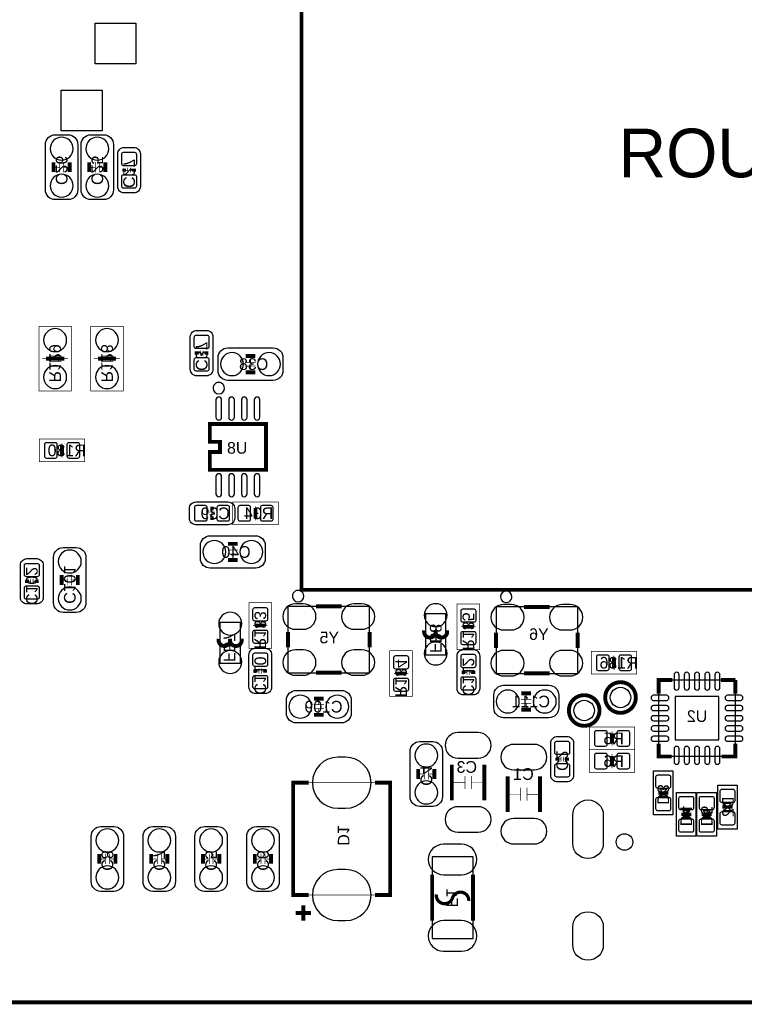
# Model space of a CAD drawing. Extents: x -4 to 120, y 0 to 74.
# Tile 3 of 10: x 34 to 63, y 0 to 38. Entities that reach past the tile are written whole.
import ezdxf

# ---------------------------------------------------------------- set-up
doc = ezdxf.new("R2010")
doc.units = 0
for name, color, linetype in [('BG_OUTLINE', 23, 'CONTINUOUS'), ('PG_ASSEMBLY_BOTTOM', 231, 'CONTINUOUS'), ('PG_SILKSCREEN_BOTTOM', 23, 'CONTINUOUS'), ('PIN_BOTTOM', 132, 'CONTINUOUS'), ('RD_ASSEMBLY_BOTTOM', 254, 'CONTINUOUS')]:
    doc.layers.add(name, color=color, linetype=linetype)

msp = doc.modelspace()

# ---------------------------------------------------------------- linework, layer by layer
at = {"layer": 'BG_OUTLINE', "const_width": 0.1524}
msp.add_lwpolyline([(0, 1.4732), (0, 68.72986, -0.414214), (1.27, 69.99986), (118.72976, 69.99986, -0.414214), (119.99976, 68.72986), (119.99976, 1.27, -0.414214), (118.72976, 0), (1.27, 0, -0.414214), (0, 1.27), (0, 1.4732)], format="xyb", dxfattribs=at)
msp.add_lwpolyline([(45.339, 51.2064), (78.359, 51.2064), (78.359, 16.1544), (45.339, 16.1544), (45.339, 51.2064)], dxfattribs=at)
at = {"layer": 'BG_OUTLINE'}
msp.add_lwpolyline([(78.359, 16.1544), (45.339, 16.1544), (45.339, 51.2064), (78.359, 51.2064), (78.359, 16.1544)], dxfattribs=at)
at = {"layer": 'PG_ASSEMBLY_BOTTOM'}
for points in [[(35.687, 33.97504), (36.195, 33.97504, -0.414214), (36.576, 33.59404), (36.576, 31.81604, -0.414214), (36.195, 31.43504), (35.687, 31.43504, -0.414214), (35.306, 31.81604), (35.306, 33.59404, -0.414214), (35.687, 33.97504)], [(37.084, 33.97504), (37.592, 33.97504, -0.414214), (37.973, 33.59404), (37.973, 31.81604, -0.414214), (37.592, 31.43504), (37.084, 31.43504, -0.414214), (36.703, 31.81604), (36.703, 33.59404, -0.414214), (37.084, 33.97504)], [(38.3921, 33.4772), (38.7731, 33.4772, -0.414214), (39.0271, 33.2232), (39.0271, 31.9532, -0.414214), (38.7731, 31.6992), (38.3921, 31.6992, -0.414214), (38.1381, 31.9532), (38.1381, 33.2232, -0.414214), (38.3921, 33.4772)], [(41.61536, 24.5364), (41.23436, 24.5364, -0.414214), (40.98036, 24.7904), (40.98036, 26.0604, -0.414214), (41.23436, 26.3144), (41.61536, 26.3144, -0.414214), (41.86936, 26.0604), (41.86936, 24.7904, -0.414214), (41.61536, 24.5364)], [(42.07256, 24.7396), (42.07256, 25.2476, -0.414214), (42.45356, 25.6286), (44.23156, 25.6286, -0.414214), (44.61256, 25.2476), (44.61256, 24.7396, -0.414214), (44.23156, 24.3586), (42.45356, 24.3586, -0.414214), (42.07256, 24.7396)], [(42.7228, 19.3421), (42.7228, 18.9611, -0.414214), (42.4688, 18.7071), (41.1988, 18.7071, -0.414214), (40.9448, 18.9611), (40.9448, 19.3421, -0.414214), (41.1988, 19.5961), (42.4688, 19.5961, -0.414214), (42.7228, 19.3421)], [(41.380156, 17.38376), (41.380156, 17.89176, -0.414214), (41.761156, 18.27276), (43.539156, 18.27276, -0.414214), (43.920156, 17.89176), (43.920156, 17.38376, -0.414214), (43.539156, 17.00276), (41.761156, 17.00276, -0.414214), (41.380156, 17.38376)], [(36.006024, 17.810734), (36.514024, 17.810734, -0.414214), (36.895024, 17.429734), (36.895024, 15.651734, -0.414214), (36.514024, 15.270734), (36.006024, 15.270734, -0.414214), (35.625024, 15.651734), (35.625024, 17.429734, -0.414214), (36.006024, 17.810734)], [(34.583624, 17.378934), (34.964624, 17.378934, -0.414214), (35.218624, 17.124934), (35.218624, 15.854934, -0.414214), (34.964624, 15.600934), (34.583624, 15.600934, -0.414214), (34.329624, 15.854934), (34.329624, 17.124934, -0.414214), (34.583624, 17.378934)], [(43.53306, 13.8684), (43.91406, 13.8684, -0.414214), (44.16806, 13.6144), (44.16806, 12.3444, -0.414214), (43.91406, 12.0904), (43.53306, 12.0904, -0.414214), (43.27906, 12.3444), (43.27906, 13.6144, -0.414214), (43.53306, 13.8684)], [(51.68646, 13.8176), (52.06746, 13.8176, -0.414214), (52.32146, 13.5636), (52.32146, 12.2936, -0.414214), (52.06746, 12.0396), (51.68646, 12.0396, -0.414214), (51.43246, 12.2936), (51.43246, 13.5636, -0.414214), (51.68646, 13.8176)], [(52.874672, 11.528298), (52.874672, 12.036298, -0.414214), (53.255672, 12.417298), (55.033672, 12.417298, -0.414214), (55.414672, 12.036298), (55.414672, 11.528298, -0.414214), (55.033672, 11.147298), (53.255672, 11.147298, -0.414214), (52.874672, 11.528298)], [(44.746672, 11.325098), (44.746672, 11.833098, -0.414214), (45.127672, 12.214098), (46.905672, 12.214098, -0.414214), (47.286672, 11.833098), (47.286672, 11.325098, -0.414214), (46.905672, 10.944098), (45.127672, 10.944098, -0.414214), (44.746672, 11.325098)], [(55.7403, 8.636), (55.3593, 8.636, -0.414214), (55.1053, 8.89), (55.1053, 10.16, -0.414214), (55.3593, 10.414), (55.7403, 10.414, -0.414214), (55.9943, 10.16), (55.9943, 8.89, -0.414214), (55.7403, 8.636)], [(50.480468, 7.673086), (49.972468, 7.673086, -0.414214), (49.591468, 8.054086), (49.591468, 9.832086, -0.414214), (49.972468, 10.213086), (50.480468, 10.213086, -0.414214), (50.861468, 9.832086), (50.861468, 8.054086, -0.414214), (50.480468, 7.673086)], [(37.479732, 6.885686), (37.987732, 6.885686, -0.414214), (38.368732, 6.504686), (38.368732, 4.726686, -0.414214), (37.987732, 4.345686), (37.479732, 4.345686, -0.414214), (37.098732, 4.726686), (37.098732, 6.504686, -0.414214), (37.479732, 6.885686)], [(39.511732, 6.885686), (40.019732, 6.885686, -0.414214), (40.400732, 6.504686), (40.400732, 4.726686, -0.414214), (40.019732, 4.345686), (39.511732, 4.345686, -0.414214), (39.130732, 4.726686), (39.130732, 6.504686, -0.414214), (39.511732, 6.885686)], [(41.543732, 6.885686), (42.051732, 6.885686, -0.414214), (42.432732, 6.504686), (42.432732, 4.726686, -0.414214), (42.051732, 4.345686), (41.543732, 4.345686, -0.414214), (41.162732, 4.726686), (41.162732, 6.504686, -0.414214), (41.543732, 6.885686)], [(43.575732, 6.885686), (44.083732, 6.885686, -0.414214), (44.464732, 6.504686), (44.464732, 4.726686, -0.414214), (44.083732, 4.345686), (43.575732, 4.345686, -0.414214), (43.194732, 4.726686), (43.194732, 6.504686, -0.414214), (43.575732, 6.885686)]]:
    msp.add_lwpolyline(points, format="xyb", dxfattribs=at)
for points, const_width in [([(35.8648, 32.90824), (35.8648, 32.50184)], 0.0254), ([(36.0172, 32.90824), (36.0172, 32.50184)], 0.0254), ([(37.2618, 32.90824), (37.2618, 32.50184)], 0.0254), ([(37.4142, 32.90824), (37.4142, 32.50184)], 0.0254), ([(35.8648, 32.70504), (35.5854, 32.70504)], 0.0254), ([(36.0172, 32.70504), (36.2966, 32.70504)], 0.0254), ([(37.2618, 32.70504), (36.9824, 32.70504)], 0.0254), ([(37.4142, 32.70504), (37.6936, 32.70504)], 0.0254), ([(38.4048, 32.5882), (38.5318, 32.5882)], 0.0254), ([(38.5318, 32.6898), (38.5318, 32.4866)], 0.0254), ([(38.6334, 32.6898), (38.6334, 32.4866)], 0.0254), ([(38.6334, 32.5882), (38.7604, 32.5882)], 0.0254), ([(36.322, 23.9395), (35.052, 23.9395), (35.052, 26.4795), (36.322, 26.4795), (36.322, 23.9395)], 0.0254), ([(38.354, 23.9395), (37.084, 23.9395), (37.084, 26.4795), (38.354, 26.4795), (38.354, 23.9395)], 0.0254), ([(41.37406, 25.3238), (41.37406, 25.527)], 0.0254), ([(41.47566, 25.3238), (41.47566, 25.527)], 0.0254), ([(35.4584, 25.2095), (35.179, 25.2095)], 0.0254), ([(35.4584, 25.3111), (35.4584, 25.1079), (35.9156, 25.1079), (35.9156, 25.3111), (35.4584, 25.3111)], 0.0254), ([(36.195, 25.2095), (35.9156, 25.2095)], 0.0254), ([(37.4904, 25.2095), (37.211, 25.2095)], 0.0254), ([(37.4904, 25.3111), (37.4904, 25.1079), (37.9476, 25.1079), (37.9476, 25.3111), (37.4904, 25.3111)], 0.0254), ([(38.227, 25.2095), (37.9476, 25.2095)], 0.0254), ([(41.37406, 25.4254), (41.24706, 25.4254)], 0.0254), ([(41.60266, 25.4254), (41.47566, 25.4254)], 0.0254), ([(43.13936, 25.0698), (43.54576, 25.0698)], 0.0254), ([(43.34256, 25.0698), (43.34256, 25.3492)], 0.0254), ([(43.13936, 24.9174), (43.54576, 24.9174)], 0.0254), ([(43.34256, 24.9174), (43.34256, 24.638)], 0.0254), ([(35.069272, 21.1709), (35.069272, 22.0599), (36.847272, 22.0599), (36.847272, 21.1709), (35.069272, 21.1709)], 0.0254), ([(35.907472, 21.463), (35.907472, 21.7678), (36.009072, 21.7678), (36.009072, 21.463), (35.907472, 21.463)], 0.0254), ([(35.958272, 21.8948), (35.958272, 21.7678)], 0.0254), ([(35.958272, 21.336), (35.958272, 21.463)], 0.0254), ([(41.8338, 19.3294), (41.8338, 19.2024)], 0.0254), ([(44.4246, 19.5961), (44.4246, 18.7071), (42.6466, 18.7071), (42.6466, 19.5961), (44.4246, 19.5961)], 0.0254), ([(43.5864, 19.304), (43.5864, 18.9992), (43.4848, 18.9992), (43.4848, 19.304), (43.5864, 19.304)], 0.0254), ([(43.5356, 19.431), (43.5356, 19.304)], 0.0254), ([(41.9354, 19.2024), (41.7322, 19.2024)], 0.0254), ([(41.9354, 19.1008), (41.7322, 19.1008)], 0.0254), ([(41.8338, 19.1008), (41.8338, 18.9738)], 0.0254), ([(43.5356, 18.8722), (43.5356, 18.9992)], 0.0254), ([(42.650156, 17.71396), (42.650156, 17.99336)], 0.0254), ([(42.446956, 17.71396), (42.853356, 17.71396)], 0.0254), ([(42.446956, 17.56156), (42.853356, 17.56156)], 0.0254), ([(42.650156, 17.56156), (42.650156, 17.28216)], 0.0254), ([(34.723324, 16.591534), (34.723324, 16.388334)], 0.0254), ([(34.824924, 16.591534), (34.824924, 16.388334)], 0.0254), ([(36.183824, 16.743934), (36.183824, 16.337534)], 0.0254), ([(36.336224, 16.743934), (36.336224, 16.337534)], 0.0254), ([(34.596324, 16.489934), (34.723324, 16.489934)], 0.0254), ([(34.824924, 16.489934), (34.951924, 16.489934)], 0.0254), ([(36.183824, 16.540734), (35.904424, 16.540734)], 0.0254), ([(36.336224, 16.540734), (36.615624, 16.540734)], 0.0254), ([(44.16806, 13.8684), (43.27906, 13.8684), (43.27906, 15.6464), (44.16806, 15.6464), (44.16806, 13.8684)], 0.0254), ([(52.32146, 13.8176), (51.43246, 13.8176), (51.43246, 15.5956), (52.32146, 15.5956), (52.32146, 13.8176)], 0.0254), ([(43.44416, 14.7574), (43.57116, 14.7574)], 0.0254), ([(43.87596, 14.7066), (43.57116, 14.7066), (43.57116, 14.8082), (43.87596, 14.8082), (43.87596, 14.7066)], 0.0254), ([(44.00296, 14.7574), (43.87596, 14.7574)], 0.0254), ([(51.59756, 14.7066), (51.72456, 14.7066)], 0.0254), ([(52.02936, 14.6558), (51.72456, 14.6558), (51.72456, 14.7574), (52.02936, 14.7574), (52.02936, 14.6558)], 0.0254), ([(52.15636, 14.7066), (52.02936, 14.7066)], 0.0254), ([(48.79594, 13.7668), (49.68494, 13.7668), (49.68494, 11.9888), (48.79594, 11.9888), (48.79594, 13.7668)], 0.0254), ([(56.6928, 12.85494), (56.6928, 13.74394), (58.4708, 13.74394), (58.4708, 12.85494), (56.6928, 12.85494)], 0.0254), ([(57.5818, 13.57884), (57.5818, 13.45184)], 0.0254), ([(57.531, 13.14704), (57.531, 13.45184), (57.6326, 13.45184), (57.6326, 13.14704), (57.531, 13.14704)], 0.0254), ([(57.5818, 13.02004), (57.5818, 13.14704)], 0.0254), ([(43.54576, 12.9794), (43.67276, 12.9794)], 0.0254), ([(43.67276, 13.081), (43.67276, 12.8778)], 0.0254), ([(43.77436, 13.081), (43.77436, 12.8778)], 0.0254), ([(43.77436, 12.9794), (43.90136, 12.9794)], 0.0254), ([(48.96104, 12.8778), (49.08804, 12.8778)], 0.0254), ([(49.08804, 12.9286), (49.39284, 12.9286), (49.39284, 12.827), (49.08804, 12.827), (49.08804, 12.9286)], 0.0254), ([(49.51984, 12.8778), (49.39284, 12.8778)], 0.0254), ([(51.69916, 12.9286), (51.82616, 12.9286)], 0.0254), ([(51.82616, 13.0302), (51.82616, 12.827)], 0.0254), ([(51.92776, 13.0302), (51.92776, 12.827)], 0.0254), ([(51.92776, 12.9286), (52.05476, 12.9286)], 0.0254), ([(54.144672, 11.858498), (54.144672, 12.137898)], 0.0254), ([(45.813472, 11.655298), (46.219872, 11.655298)], 0.0254), ([(46.016672, 11.655298), (46.016672, 11.934698)], 0.0254), ([(53.941472, 11.858498), (54.347872, 11.858498)], 0.0254), ([(53.941472, 11.706098), (54.347872, 11.706098)], 0.0254), ([(54.144672, 11.706098), (54.144672, 11.426698)], 0.0254), ([(45.813472, 11.502898), (46.219872, 11.502898)], 0.0254), ([(46.016672, 11.502898), (46.016672, 11.223498)], 0.0254), ([(56.6166, 9.8933), (56.6166, 10.7823), (58.3946, 10.7823), (58.3946, 9.8933), (56.6166, 9.8933)], 0.0254), ([(57.4548, 10.1854), (57.4548, 10.4902), (57.5564, 10.4902), (57.5564, 10.1854), (57.4548, 10.1854)], 0.0254), ([(57.5056, 10.6172), (57.5056, 10.4902)], 0.0254), ([(57.5056, 10.0584), (57.5056, 10.1854)], 0.0254), ([(56.6166, 9.0043), (56.6166, 9.8933), (58.3946, 9.8933), (58.3946, 9.0043), (56.6166, 9.0043)], 0.0254), ([(57.5056, 9.7282), (57.5056, 9.6012)], 0.0254), ([(55.499, 9.525), (55.372, 9.525)], 0.0254), ([(55.499, 9.4234), (55.499, 9.6266)], 0.0254), ([(55.6006, 9.4234), (55.6006, 9.6266)], 0.0254), ([(55.7276, 9.525), (55.6006, 9.525)], 0.0254), ([(57.4548, 9.2964), (57.4548, 9.6012), (57.5564, 9.6012), (57.5564, 9.2964), (57.4548, 9.2964)], 0.0254), ([(57.5056, 9.1694), (57.5056, 9.2964)], 0.0254), ([(50.150268, 8.943086), (49.870868, 8.943086)], 0.0254), ([(50.150268, 8.739886), (50.150268, 9.146286)], 0.0254), ([(50.302668, 8.739886), (50.302668, 9.146286)], 0.0254), ([(50.302668, 8.943086), (50.582068, 8.943086)], 0.0254), ([(51.737768, 8.355838), (51.737768, 8.863838)], 0.0254), ([(51.991768, 8.355838), (51.991768, 8.863838)], 0.0254), ([(48.81372, 4.200906), (45.01388, 4.200906), (45.01388, 8.600694), (48.81372, 8.600694), (48.81372, 4.200906)], 0.0254), ([(51.737768, 8.612886), (51.293268, 8.612886)], 0.0254), ([(52.436268, 8.609838), (51.991768, 8.609838)], 0.0254), ([(52.436268, 8.609838), (51.991768, 8.609838)], 0.0254), ([(53.9242, 8.1534), (53.4797, 8.1534)], 0.0254), ([(53.9242, 7.896352), (53.9242, 8.404352)], 0.0254), ([(54.1782, 7.896352), (54.1782, 8.404352)], 0.0254), ([(54.6227, 8.150352), (54.1782, 8.150352)], 0.0254), ([(54.6227, 8.150352), (54.1782, 8.150352)], 0.0254), ([(37.657532, 5.818886), (37.657532, 5.412486)], 0.0254), ([(37.809932, 5.818886), (37.809932, 5.412486)], 0.0254), ([(39.689532, 5.818886), (39.689532, 5.412486)], 0.0254), ([(39.841932, 5.818886), (39.841932, 5.412486)], 0.0254), ([(41.721532, 5.818886), (41.721532, 5.412486)], 0.0254), ([(41.873932, 5.818886), (41.873932, 5.412486)], 0.0254), ([(43.753532, 5.818886), (43.753532, 5.412486)], 0.0254), ([(43.905932, 5.818886), (43.905932, 5.412486)], 0.0254), ([(37.657532, 5.615686), (37.378132, 5.615686)], 0.0254), ([(37.809932, 5.615686), (38.089332, 5.615686)], 0.0254), ([(39.689532, 5.615686), (39.410132, 5.615686)], 0.0254), ([(39.841932, 5.615686), (40.121332, 5.615686)], 0.0254), ([(41.721532, 5.615686), (41.442132, 5.615686)], 0.0254), ([(41.873932, 5.615686), (42.153332, 5.615686)], 0.0254), ([(43.753532, 5.615686), (43.474132, 5.615686)], 0.0254), ([(43.905932, 5.615686), (44.185332, 5.615686)], 0.0254), ([(45.413676, 3.200908), (45.413676, 3.800856)], 0.1524), ([(45.713904, 3.500882), (45.113702, 3.500882)], 0.1524)]:
    msp.add_lwpolyline(points, dxfattribs=dict(at, const_width=const_width))
for points in [[(42.321226, 24.052276, 1), (41.87431, 24.052336, 1)], [(45.429424, 15.908782, 1), (44.982176, 15.908738, 1)], [(53.582824, 15.883382, 1), (53.135576, 15.883338, 1)]]:
    msp.add_lwpolyline(points, format="xyb", close=True, dxfattribs=at)
for points in [[(41.747694, 22.652228), (43.947842, 22.652228), (43.947842, 20.852384), (41.747694, 20.852384), (41.747694, 21.552408), (42.147744, 21.552408), (42.147744, 21.952204), (41.747694, 21.952204), (41.747694, 22.652228)], [(46.205902, 12.908788), (48.005746, 12.908788), (48.005746, 15.508732), (44.805854, 15.508732), (44.805854, 12.908788), (46.305724, 12.908788)], [(54.359302, 12.883388), (56.159146, 12.883388), (56.159146, 15.483332), (52.959254, 15.483332), (52.959254, 12.883388), (54.459124, 12.883388)], [(50.19675, 15.21206), (50.19675, 13.61186), (50.99685, 13.61186), (50.99685, 15.21206), (50.19675, 15.21206)], [(42.14495, 14.88186), (42.14495, 13.28166), (42.94505, 13.28166), (42.94505, 14.88186), (42.14495, 14.88186)], [(52.057046, 2.498344), (52.057046, 5.698236), (50.456846, 5.698236), (50.456846, 2.498344), (52.057046, 2.498344)]]:
    msp.add_lwpolyline(points, dxfattribs=at)
for points in [[(59.332876, 12.625324), (62.333124, 12.625324), (62.333124, 9.625076), (59.332876, 9.625076)], [(59.132216, 7.344156), (59.132216, 9.064244), (59.892184, 9.064244), (59.892184, 7.344156)], [(61.646816, 6.785356), (61.646816, 8.505444), (62.406784, 8.505444), (62.406784, 6.785356)], [(60.032138, 6.5024), (60.032138, 8.222488), (60.792106, 8.222488), (60.792106, 6.5024)], [(60.832238, 6.5024), (60.832238, 8.222488), (61.592206, 8.222488), (61.592206, 6.5024)]]:
    msp.add_lwpolyline(points, close=True, dxfattribs=at)
at = {"layer": 'PG_SILKSCREEN_BOTTOM'}
for points, const_width in [([(35.6235, 32.89554), (35.6235, 32.51454)], 0.1524), ([(36.2585, 32.89554), (36.2585, 32.51454)], 0.1524), ([(37.0205, 32.89554), (37.0205, 32.51454)], 0.1524), ([(37.6555, 32.89554), (37.6555, 32.51454)], 0.1524), ([(38.3921, 32.5247), (38.3921, 32.6517)], 0.1524), ([(38.7731, 32.6517), (38.7731, 32.5247)], 0.1524), ([(41.23436, 25.3619), (41.23436, 25.4889)], 0.1524), ([(41.61536, 25.4889), (41.61536, 25.3619)], 0.1524), ([(35.3314, 25.2095), (36.0426, 25.2095)], 0.1524), ([(37.3634, 25.2095), (38.0746, 25.2095)], 0.1524), ([(43.15206, 25.3111), (43.53306, 25.3111)], 0.1524), ([(43.15206, 24.6761), (43.53306, 24.6761)], 0.1524), ([(41.747694, 22.652228), (41.747694, 21.952204), (42.147744, 21.952204), (42.147744, 21.552408), (41.747694, 21.552408), (41.747694, 20.852384), (43.947842, 20.852384), (43.947842, 22.652228), (41.747694, 22.652228)], 0.1524), ([(35.958272, 21.8186), (35.958272, 21.4122)], 0.1524), ([(41.7703, 19.3421), (41.8973, 19.3421)], 0.1524), ([(43.5356, 18.9484), (43.5356, 19.3548)], 0.1524), ([(41.8973, 18.9611), (41.7703, 18.9611)], 0.1524), ([(42.459656, 17.95526), (42.840656, 17.95526)], 0.1524), ([(42.459656, 17.32026), (42.840656, 17.32026)], 0.1524), ([(34.583624, 16.426434), (34.583624, 16.553434)], 0.1524), ([(34.964624, 16.553434), (34.964624, 16.426434)], 0.1524), ([(35.942524, 16.731234), (35.942524, 16.350234)], 0.1524), ([(36.577524, 16.731234), (36.577524, 16.350234)], 0.1524), ([(45.905674, 15.508732), (46.905926, 15.508732)], 0.1524), ([(54.059074, 15.483332), (55.059326, 15.483332)], 0.1524), ([(43.52036, 14.7574), (43.92676, 14.7574)], 0.1524), ([(51.67376, 14.7066), (52.08016, 14.7066)], 0.1524), ([(44.805854, 14.508734), (44.805854, 13.908786)], 0.1524), ([(48.005746, 14.508734), (48.005746, 13.908786)], 0.1524), ([(52.959254, 14.483334), (52.959254, 13.883386)], 0.1524), ([(56.159146, 14.483334), (56.159146, 13.883386)], 0.1524), ([(57.5818, 13.50264), (57.5818, 13.09624)], 0.1524), ([(43.53306, 12.9159), (43.53306, 13.0429)], 0.1524), ([(43.91406, 13.0429), (43.91406, 12.9159)], 0.1524), ([(45.905674, 12.908788), (46.905926, 12.908788)], 0.1524), ([(49.44364, 12.8778), (49.03724, 12.8778)], 0.1524), ([(51.68646, 12.8651), (51.68646, 12.9921)], 0.1524), ([(52.06746, 12.9921), (52.06746, 12.8651)], 0.1524), ([(54.059074, 12.883388), (55.059326, 12.883388)], 0.1524), ([(59.332876, 12.0904), (59.332876, 12.625324), (59.8678, 12.625324)], 0.150114), ([(61.7728, 12.625324), (62.333124, 12.625324)], 0.150114), ([(62.333124, 12.625324), (62.333124, 12.0904)], 0.150114), ([(45.826172, 11.896598), (46.207172, 11.896598)], 0.1524), ([(53.954172, 12.099798), (54.335172, 12.099798)], 0.1524), ([(45.826172, 11.261598), (46.207172, 11.261598)], 0.1524), ([(53.954172, 11.464798), (54.335172, 11.464798)], 0.1524), ([(57.5056, 10.541), (57.5056, 10.1346)], 0.1524), ([(59.8424, 9.625076), (59.332876, 9.625076), (59.332876, 10.1346)], 0.150114), ([(62.333124, 10.1346), (62.333124, 9.625076), (61.7982, 9.625076)], 0.150114), ([(55.3593, 9.4615), (55.3593, 9.5885)], 0.1524), ([(55.7403, 9.5885), (55.7403, 9.4615)], 0.1524), ([(57.5056, 9.652), (57.5056, 9.2456)], 0.1524), ([(51.229768, 7.914386), (51.229768, 9.311386)], 0.1524), ([(52.499768, 7.914386), (52.499768, 9.311386)], 0.1524), ([(49.908968, 8.752586), (49.908968, 9.133586)], 0.1524), ([(50.543968, 8.752586), (50.543968, 9.133586)], 0.1524), ([(53.4162, 7.4549), (53.4162, 8.8519)], 0.1524), ([(54.6862, 7.4549), (54.6862, 8.8519)], 0.1524), ([(45.613828, 8.600694), (45.01388, 8.600694), (45.01388, 4.200906), (45.613828, 4.200906)], 0.1524), ([(48.213772, 4.200906), (48.81372, 4.200906), (48.81372, 8.600694), (48.213772, 8.600694)], 0.1524), ([(59.712098, 8.2042), (59.312302, 8.2042)], 0.130048), ([(60.61202, 7.362444), (60.212224, 7.362444)], 0.130048), ([(61.41212, 7.362444), (61.012324, 7.362444)], 0.130048), ([(62.226698, 7.6454), (61.826902, 7.6454)], 0.130048), ([(37.416232, 5.806186), (37.416232, 5.425186)], 0.1524), ([(38.051232, 5.806186), (38.051232, 5.425186)], 0.1524), ([(39.448232, 5.806186), (39.448232, 5.425186)], 0.1524), ([(40.083232, 5.806186), (40.083232, 5.425186)], 0.1524), ([(41.480232, 5.806186), (41.480232, 5.425186)], 0.1524), ([(42.115232, 5.806186), (42.115232, 5.425186)], 0.1524), ([(43.512232, 5.806186), (43.512232, 5.425186)], 0.1524), ([(44.147232, 5.806186), (44.147232, 5.425186)], 0.1524), ([(50.456846, 3.198368), (50.456846, 4.998212)], 0.1524), ([(52.057046, 3.198368), (52.057046, 4.998212)], 0.1524), ([(45.413676, 3.200908), (45.413676, 3.800856)], 0.1524), ([(45.713904, 3.500882), (45.113702, 3.500882)], 0.1524)]:
    msp.add_lwpolyline(points, dxfattribs=dict(at, const_width=const_width))
for points in [[(42.321226, 24.052276, 1), (41.87431, 24.052336, 1)], [(45.429424, 15.908782, 1), (44.982176, 15.908738, 1)], [(53.582824, 15.883382, 1), (53.135576, 15.883338, 1)]]:
    msp.add_lwpolyline(points, format="xyb", close=True, dxfattribs=at)
for points, const_width in [([(42.545, 14.2367), (42.545, 14.181836, -1.116858), (42.094912, 14.231874)], 0.1524), ([(42.995088, 14.2367), (42.995088, 14.181836, -1.11689), (42.545, 14.231874)], 0.1524), ([(50.5968, 14.5669), (50.5968, 14.512036, -1.116858), (50.146712, 14.562074)], 0.1524), ([(51.046888, 14.5669), (51.046888, 14.512036, -1.11689), (50.5968, 14.562074)], 0.1524), ([(58.435748, 11.938, 1), (57.235852, 11.938, 1), (58.435748, 11.938)], 0.1524), ([(57.013348, 11.43, 1), (55.813452, 11.43, 1), (57.013348, 11.43)], 0.1524), ([(50.621946, 4.22529, 0.920255), (51.256946, 4.09829, -0.866233), (51.891946, 3.97129)], 0.127)]:
    msp.add_lwpolyline(points, format="xyb", dxfattribs=dict(at, const_width=const_width))
for points in [[(59.5122, 8.2042), (59.652154, 8.344154), (59.372246, 8.344154)], [(59.5122, 8.2042), (59.652154, 8.064246), (59.372246, 8.064246)], [(62.0268, 7.6454), (62.166754, 7.785354), (61.886846, 7.785354)], [(60.412122, 7.362444), (60.552076, 7.502398), (60.272168, 7.502398)], [(60.412122, 7.362444), (60.552076, 7.22249), (60.272168, 7.22249)], [(61.212222, 7.362444), (61.352176, 7.502398), (61.072268, 7.502398)], [(61.212222, 7.362444), (61.352176, 7.22249), (61.072268, 7.22249)], [(62.0268, 7.6454), (62.166754, 7.505446), (61.886846, 7.505446)]]:
    msp.add_lwpolyline(points, close=True, dxfattribs=at)
at = {"layer": 'PIN_BOTTOM'}
for points in [[(38.849173, 36.751387), (37.249227, 36.751387), (37.249227, 38.351333), (38.849173, 38.351333)], [(37.528373, 34.125027), (35.928427, 34.125027), (35.928427, 35.724973), (37.528373, 35.724973)], [(61.683011, 11.975211), (59.982989, 11.975211), (59.982989, 10.275189), (61.683011, 10.275189)]]:
    msp.add_lwpolyline(points, close=True, dxfattribs=at)
for points in [[(35.491039, 33.429194), (35.491039, 33.429194, 1), (36.390961, 33.429194), (36.390961, 33.429194, 1)], [(36.888039, 33.429194), (36.888039, 33.429194, 1), (37.787961, 33.429194), (37.787961, 33.429194, 1)], [(38.882574, 32.853122), (38.882574, 33.203134, 0.415686), (38.807644, 33.278064), (38.357556, 33.278064, 0.415686), (38.282626, 33.203134), (38.282626, 32.853122, 0.415686), (38.357556, 32.778192), (38.807644, 32.778192, 0.415686)], [(35.491039, 31.980886), (35.491039, 31.980886, 1), (36.390961, 31.980886), (36.390961, 31.980886, 1)], [(36.888039, 31.980886), (36.888039, 31.980886, 1), (37.787961, 31.980886), (37.787961, 31.980886, 1)], [(38.882574, 31.973266), (38.882574, 32.323278, 0.415686), (38.807644, 32.398208), (38.357556, 32.398208, 0.415686), (38.282626, 32.323278), (38.282626, 31.973266, 0.415686), (38.357556, 31.898336), (38.807644, 31.898336, 0.415686)], [(36.136961, 25.933654), (36.136961, 25.933654, 1), (35.237039, 25.933654), (35.237039, 25.933654, 1)], [(38.168961, 25.933654), (38.168961, 25.933654, 1), (37.269039, 25.933654), (37.269039, 25.933654, 1)], [(41.124886, 26.040334), (41.124886, 25.690322, 0.415686), (41.199816, 25.615392), (41.649904, 25.615392, 0.415686), (41.724834, 25.690322), (41.724834, 26.040334, 0.415686), (41.649904, 26.115264), (41.199816, 26.115264, 0.415686)], [(41.124886, 25.160478), (41.124886, 24.810466, 0.415686), (41.199816, 24.735536), (41.649904, 24.735536, 0.415686), (41.724834, 24.810466), (41.724834, 25.160478, 0.415686), (41.649904, 25.235408), (41.199816, 25.235408, 0.415686)], [(42.618406, 24.543639), (42.618406, 24.543639, 1), (42.618406, 25.443561), (42.618406, 25.443561, 1)], [(44.066714, 24.543639), (44.066714, 24.543639, 1), (44.066714, 25.443561), (44.066714, 25.443561, 1)], [(36.136961, 24.485346), (36.136961, 24.485346, 1), (35.237039, 24.485346), (35.237039, 24.485346, 1)], [(38.168961, 24.485346), (38.168961, 24.485346, 1), (37.269039, 24.485346), (37.269039, 24.485346, 1)], [(41.987724, 23.592409), (41.987724, 22.912451, 1), (42.207688, 22.912451), (42.207688, 23.592409, 1)], [(42.48785, 23.592409), (42.48785, 22.912451, 1), (42.707814, 22.912451), (42.707814, 23.592409, 1)], [(42.987722, 23.592409), (42.987722, 22.912451, 1), (43.207686, 22.912451), (43.207686, 23.592409, 1)], [(43.487848, 23.592409), (43.487848, 22.912451, 1), (43.707812, 22.912451), (43.707812, 23.592409, 1)], [(35.69335, 21.915374), (35.343338, 21.915374, 0.415686), (35.268408, 21.840444), (35.268408, 21.390356, 0.415686), (35.343338, 21.315426), (35.69335, 21.315426, 0.415686), (35.76828, 21.390356), (35.76828, 21.840444, 0.415686)], [(36.573206, 21.915374), (36.223194, 21.915374, 0.415686), (36.148264, 21.840444), (36.148264, 21.390356, 0.415686), (36.223194, 21.315426), (36.573206, 21.315426, 0.415686), (36.648136, 21.390356), (36.648136, 21.840444, 0.415686)], [(41.987724, 20.592161), (41.987724, 19.912203, 1), (42.207688, 19.912203), (42.207688, 20.592161, 1)], [(42.48785, 20.592161), (42.48785, 19.912203, 1), (42.707814, 19.912203), (42.707814, 20.592161, 1)], [(42.987722, 20.592161), (42.987722, 19.912203, 1), (43.207686, 19.912203), (43.207686, 20.592161, 1)], [(43.487848, 20.592161), (43.487848, 19.912203, 1), (43.707812, 19.912203), (43.707812, 20.592161, 1)], [(41.218866, 18.851626), (41.568878, 18.851626, 0.415686), (41.643808, 18.926556), (41.643808, 19.376644, 0.415686), (41.568878, 19.451574), (41.218866, 19.451574, 0.415686), (41.143936, 19.376644), (41.143936, 18.926556, 0.415686)], [(42.098722, 18.851626), (42.448734, 18.851626, 0.415686), (42.523664, 18.926556), (42.523664, 19.376644, 0.415686), (42.448734, 19.451574), (42.098722, 19.451574, 0.415686), (42.023792, 19.376644), (42.023792, 18.926556, 0.415686)], [(42.920666, 18.851626), (43.270678, 18.851626, 0.415686), (43.345608, 18.926556), (43.345608, 19.376644, 0.415686), (43.270678, 19.451574), (42.920666, 19.451574, 0.415686), (42.845736, 19.376644), (42.845736, 18.926556, 0.415686)], [(43.800522, 18.851626), (44.150534, 18.851626, 0.415686), (44.225464, 18.926556), (44.225464, 19.376644, 0.415686), (44.150534, 19.451574), (43.800522, 19.451574, 0.415686), (43.725592, 19.376644), (43.725592, 18.926556, 0.415686)], [(41.926002, 17.187799), (41.926002, 17.187799, 1), (41.926002, 18.087721), (41.926002, 18.087721, 1)], [(43.37431, 17.187799), (43.37431, 17.187799, 1), (43.37431, 18.087721), (43.37431, 18.087721, 1)], [(35.810063, 17.264888), (35.810063, 17.264888, 1), (36.709985, 17.264888), (36.709985, 17.264888, 1)], [(35.074098, 16.754856), (35.074098, 17.104868, 0.415686), (34.999168, 17.179798), (34.54908, 17.179798, 0.415686), (34.47415, 17.104868), (34.47415, 16.754856, 0.415686), (34.54908, 16.679926), (34.999168, 16.679926, 0.415686)], [(35.074098, 15.875), (35.074098, 16.225012, 0.415686), (34.999168, 16.299942), (34.54908, 16.299942, 0.415686), (34.47415, 16.225012), (34.47415, 15.875, 0.415686), (34.54908, 15.80007), (34.999168, 15.80007, 0.415686)], [(35.810063, 15.81658), (35.810063, 15.81658, 1), (36.709985, 15.81658), (36.709985, 15.81658, 1)], [(43.423586, 15.372334), (43.423586, 15.022322, 0.415686), (43.498516, 14.947392), (43.948604, 14.947392, 0.415686), (44.023534, 15.022322), (44.023534, 15.372334, 0.415686), (43.948604, 15.447264), (43.498516, 15.447264, 0.415686)], [(45.405675, 15.608935), (45.105701, 15.608935, 1), (45.105701, 14.608937), (45.405675, 14.608937, 1)], [(47.705899, 15.608935), (47.405925, 15.608935, 1), (47.405925, 14.608937), (47.705899, 14.608937, 1)], [(50.146839, 15.162022), (50.146839, 15.162022, 1), (51.046761, 15.162022), (51.046761, 15.162022, 1)], [(53.559075, 15.583535), (53.259101, 15.583535, 1), (53.259101, 14.583537), (53.559075, 14.583537, 1)], [(55.859299, 15.583535), (55.559325, 15.583535, 1), (55.559325, 14.583537), (55.859299, 14.583537, 1)], [(42.095039, 14.831822), (42.095039, 14.831822, 1), (42.994961, 14.831822), (42.994961, 14.831822, 1)], [(51.576986, 15.321534), (51.576986, 14.971522, 0.415686), (51.651916, 14.896592), (52.102004, 14.896592, 0.415686), (52.176934, 14.971522), (52.176934, 15.321534, 0.415686), (52.102004, 15.396464), (51.651916, 15.396464, 0.415686)], [(43.423586, 14.492478), (43.423586, 14.142466, 0.415686), (43.498516, 14.067536), (43.948604, 14.067536, 0.415686), (44.023534, 14.142466), (44.023534, 14.492478, 0.415686), (43.948604, 14.567408), (43.498516, 14.567408, 0.415686)], [(51.576986, 14.441678), (51.576986, 14.091666, 0.415686), (51.651916, 14.016736), (52.102004, 14.016736, 0.415686), (52.176934, 14.091666), (52.176934, 14.441678, 0.415686), (52.102004, 14.516608), (51.651916, 14.516608, 0.415686)], [(50.146839, 13.661898), (50.146839, 13.661898, 1), (51.046761, 13.661898), (51.046761, 13.661898, 1)], [(42.095039, 13.331698), (42.095039, 13.331698, 1), (42.994961, 13.331698), (42.994961, 13.331698, 1)], [(44.023534, 13.244322), (44.023534, 13.594334, 0.415686), (43.948604, 13.669264), (43.498516, 13.669264, 0.415686), (43.423586, 13.594334), (43.423586, 13.244322, 0.415686), (43.498516, 13.169392), (43.948604, 13.169392, 0.415686)], [(45.405675, 13.808583), (45.105701, 13.808583, 1), (45.105701, 12.808585), (45.405675, 12.808585, 1)], [(47.705899, 13.808583), (47.405925, 13.808583, 1), (47.405925, 12.808585), (47.705899, 12.808585, 1)], [(49.540414, 13.142722), (49.540414, 13.492734, 0.415686), (49.465484, 13.567664), (49.015396, 13.567664, 0.415686), (48.940466, 13.492734), (48.940466, 13.142722, 0.415686), (49.015396, 13.067792), (49.465484, 13.067792, 0.415686)], [(52.176934, 13.193522), (52.176934, 13.543534, 0.415686), (52.102004, 13.618464), (51.651916, 13.618464, 0.415686), (51.576986, 13.543534), (51.576986, 13.193522, 0.415686), (51.651916, 13.118592), (52.102004, 13.118592, 0.415686)], [(53.559075, 13.783183), (53.259101, 13.783183, 1), (53.259101, 12.783185), (53.559075, 12.783185, 1)], [(55.859299, 13.783183), (55.559325, 13.783183, 1), (55.559325, 12.783185), (55.859299, 12.783185, 1)], [(57.316878, 13.599414), (56.966866, 13.599414, 0.415686), (56.891936, 13.524484), (56.891936, 13.074396, 0.415686), (56.966866, 12.999466), (57.316878, 12.999466, 0.415686), (57.391808, 13.074396), (57.391808, 13.524484, 0.415686)], [(58.196734, 13.599414), (57.846722, 13.599414, 0.415686), (57.771792, 13.524484), (57.771792, 13.074396, 0.415686), (57.846722, 12.999466), (58.196734, 12.999466, 0.415686), (58.271664, 13.074396), (58.271664, 13.524484, 0.415686)], [(44.023534, 12.364466), (44.023534, 12.714478, 0.415686), (43.948604, 12.789408), (43.498516, 12.789408, 0.415686), (43.423586, 12.714478), (43.423586, 12.364466, 0.415686), (43.498516, 12.289536), (43.948604, 12.289536, 0.415686)], [(52.176934, 12.313666), (52.176934, 12.663678, 0.415686), (52.102004, 12.738608), (51.651916, 12.738608, 0.415686), (51.576986, 12.663678), (51.576986, 12.313666, 0.415686), (51.651916, 12.238736), (52.102004, 12.238736, 0.415686)], [(59.932951, 12.825349), (59.932951, 12.325223, 1), (60.132849, 12.325223), (60.132849, 12.825349, 1)], [(60.333001, 12.825349), (60.333001, 12.325223, 1), (60.532899, 12.325223), (60.532899, 12.825349, 1)], [(60.733051, 12.825349), (60.733051, 12.325223, 1), (60.932949, 12.325223), (60.932949, 12.825349, 1)], [(61.133101, 12.825349), (61.133101, 12.325223, 1), (61.332999, 12.325223), (61.332999, 12.825349, 1)], [(61.533151, 12.825349), (61.533151, 12.325223, 1), (61.733049, 12.325223), (61.733049, 12.825349, 1)], [(49.540414, 12.262866), (49.540414, 12.612878, 0.415686), (49.465484, 12.687808), (49.015396, 12.687808, 0.415686), (48.940466, 12.612878), (48.940466, 12.262866, 0.415686), (49.015396, 12.187936), (49.465484, 12.187936, 0.415686)], [(45.292518, 11.129137), (45.292518, 11.129137, 1), (45.292518, 12.029059), (45.292518, 12.029059, 1)], [(46.740826, 11.129137), (46.740826, 11.129137, 1), (46.740826, 12.029059), (46.740826, 12.029059, 1)], [(53.420518, 11.332337), (53.420518, 11.332337, 1), (53.420518, 12.232259), (53.420518, 12.232259, 1)], [(54.868826, 11.332337), (54.868826, 11.332337, 1), (54.868826, 12.232259), (54.868826, 12.232259, 1)], [(59.132851, 11.825351), (59.632977, 11.825351, 1), (59.632977, 12.025249), (59.132851, 12.025249, 1)], [(62.533149, 12.025249), (62.033023, 12.025249, 1), (62.033023, 11.825351), (62.533149, 11.825351, 1)], [(59.132851, 11.425301), (59.632977, 11.425301, 1), (59.632977, 11.625199), (59.132851, 11.625199, 1)], [(62.533149, 11.625199), (62.033023, 11.625199, 1), (62.033023, 11.425301), (62.533149, 11.425301, 1)], [(59.132851, 11.025251), (59.632977, 11.025251, 1), (59.632977, 11.225149), (59.132851, 11.225149, 1)], [(62.533149, 11.225149), (62.033023, 11.225149, 1), (62.033023, 11.025251), (62.533149, 11.025251, 1)], [(59.132851, 10.625201), (59.632977, 10.625201, 1), (59.632977, 10.825099), (59.132851, 10.825099, 1)], [(62.533149, 10.825099), (62.033023, 10.825099, 1), (62.033023, 10.625201), (62.533149, 10.625201, 1)], [(52.264818, 10.562971), (51.464718, 10.562971, 1), (51.464718, 9.562973), (52.264818, 9.562973, 1)], [(57.240678, 10.637774), (56.890666, 10.637774, 0.415686), (56.815736, 10.562844), (56.815736, 10.112756, 0.415686), (56.890666, 10.037826), (57.240678, 10.037826, 0.415686), (57.315608, 10.112756), (57.315608, 10.562844, 0.415686)], [(58.120534, 10.637774), (57.770522, 10.637774, 0.415686), (57.695592, 10.562844), (57.695592, 10.112756, 0.415686), (57.770522, 10.037826), (58.120534, 10.037826, 0.415686), (58.195464, 10.112756), (58.195464, 10.562844, 0.415686)], [(59.132851, 10.225151), (59.632977, 10.225151, 1), (59.632977, 10.425049), (59.132851, 10.425049, 1)], [(62.533149, 10.425049), (62.033023, 10.425049, 1), (62.033023, 10.225151), (62.533149, 10.225151, 1)], [(50.676429, 9.66724), (50.676429, 9.66724, 1), (49.776507, 9.66724), (49.776507, 9.66724, 1)], [(54.45125, 10.103485), (53.65115, 10.103485, 1), (53.65115, 9.103487), (54.45125, 9.103487, 1)], [(55.249826, 10.139934), (55.249826, 9.789922, 0.415686), (55.324756, 9.714992), (55.774844, 9.714992, 0.415686), (55.849774, 9.789922), (55.849774, 10.139934, 0.415686), (55.774844, 10.214864), (55.324756, 10.214864, 0.415686)], [(57.240678, 9.748774), (56.890666, 9.748774, 0.415686), (56.815736, 9.673844), (56.815736, 9.223756, 0.415686), (56.890666, 9.148826), (57.240678, 9.148826, 0.415686), (57.315608, 9.223756), (57.315608, 9.673844, 0.415686)], [(58.120534, 9.748774), (57.770522, 9.748774, 0.415686), (57.695592, 9.673844), (57.695592, 9.223756, 0.415686), (57.770522, 9.148826), (58.120534, 9.148826, 0.415686), (58.195464, 9.223756), (58.195464, 9.673844, 0.415686)], [(60.132849, 9.425051), (60.132849, 9.925177, 1), (59.932951, 9.925177), (59.932951, 9.425051, 1)], [(60.532899, 9.425051), (60.532899, 9.925177, 1), (60.333001, 9.925177), (60.333001, 9.425051, 1)], [(60.932949, 9.425051), (60.932949, 9.925177, 1), (60.733051, 9.925177), (60.733051, 9.425051, 1)], [(61.332999, 9.425051), (61.332999, 9.925177, 1), (61.133101, 9.925177), (61.133101, 9.425051, 1)], [(61.733049, 9.425051), (61.733049, 9.925177, 1), (61.533151, 9.925177), (61.533151, 9.425051, 1)], [(47.063787, 9.600692), (46.763813, 9.600692, 1), (46.763813, 7.600696), (47.063787, 7.600696, 1)], [(55.249826, 9.260078), (55.249826, 8.910066, 0.415686), (55.324756, 8.835136), (55.774844, 8.835136, 0.415686), (55.849774, 8.910066), (55.849774, 9.260078, 0.415686), (55.774844, 9.335008), (55.324756, 9.335008, 0.415686)], [(59.212226, 8.819134), (59.212226, 8.469122, 0.415686), (59.287156, 8.394192), (59.737244, 8.394192, 0.415686), (59.812174, 8.469122), (59.812174, 8.819134, 0.415686), (59.737244, 8.894064), (59.287156, 8.894064, 0.415686)], [(50.676429, 8.218932), (50.676429, 8.218932, 1), (49.776507, 8.218932), (49.776507, 8.218932, 1)], [(61.726826, 8.260334), (61.726826, 7.910322, 0.415686), (61.801756, 7.835392), (62.251844, 7.835392, 0.415686), (62.326774, 7.910322), (62.326774, 8.260334, 0.415686), (62.251844, 8.335264), (61.801756, 8.335264, 0.415686)], [(57.1627, 7.330059), (57.1627, 6.229985, -1), (55.962804, 6.229985), (55.962804, 7.330059, -1)], [(59.212226, 7.939278), (59.212226, 7.589266, 0.415686), (59.287156, 7.514336), (59.737244, 7.514336, 0.415686), (59.812174, 7.589266), (59.812174, 7.939278, 0.415686), (59.737244, 8.014208), (59.287156, 8.014208, 0.415686)], [(60.112148, 7.977378), (60.112148, 7.627366, 0.415686), (60.187078, 7.552436), (60.637166, 7.552436, 0.415686), (60.712096, 7.627366), (60.712096, 7.977378, 0.415686), (60.637166, 8.052308), (60.187078, 8.052308, 0.415686)], [(60.912248, 7.977378), (60.912248, 7.627366, 0.415686), (60.987178, 7.552436), (61.437266, 7.552436, 0.415686), (61.512196, 7.627366), (61.512196, 7.977378, 0.415686), (61.437266, 8.052308), (60.987178, 8.052308, 0.415686)], [(52.264818, 7.662799), (51.464718, 7.662799, 1), (51.464718, 6.662801), (52.264818, 6.662801, 1)], [(61.726826, 7.380478), (61.726826, 7.030466, 0.415686), (61.801756, 6.955536), (62.251844, 6.955536, 0.415686), (62.326774, 7.030466), (62.326774, 7.380478, 0.415686), (62.251844, 7.455408), (61.801756, 7.455408, 0.415686)], [(54.45125, 7.203313), (53.65115, 7.203313, 1), (53.65115, 6.203315), (54.45125, 6.203315, 1)], [(60.112148, 7.097522), (60.112148, 6.74751, 0.415686), (60.187078, 6.67258), (60.637166, 6.67258, 0.415686), (60.712096, 6.74751), (60.712096, 7.097522, 0.415686), (60.637166, 7.172452), (60.187078, 7.172452, 0.415686)], [(60.912248, 7.097522), (60.912248, 6.74751, 0.415686), (60.987178, 6.67258), (61.437266, 6.67258, 0.415686), (61.512196, 6.74751), (61.512196, 7.097522, 0.415686), (61.437266, 7.172452), (60.987178, 7.172452, 0.415686)], [(37.283771, 6.33984), (37.283771, 6.33984, 1), (38.183693, 6.33984), (38.183693, 6.33984, 1)], [(39.315771, 6.33984), (39.315771, 6.33984, 1), (40.215693, 6.33984), (40.215693, 6.33984, 1)], [(41.347771, 6.33984), (41.347771, 6.33984, 1), (42.247693, 6.33984), (42.247693, 6.33984, 1)], [(43.379771, 6.33984), (43.379771, 6.33984, 1), (44.279693, 6.33984), (44.279693, 6.33984, 1)], [(51.606958, 6.195314), (50.906934, 6.195314, 1), (50.906934, 4.995418), (51.606958, 4.995418, 1)], [(37.283771, 4.891532), (37.283771, 4.891532, 1), (38.183693, 4.891532), (38.183693, 4.891532, 1)], [(39.315771, 4.891532), (39.315771, 4.891532, 1), (40.215693, 4.891532), (40.215693, 4.891532, 1)], [(41.347771, 4.891532), (41.347771, 4.891532, 1), (42.247693, 4.891532), (42.247693, 4.891532, 1)], [(43.379771, 4.891532), (43.379771, 4.891532, 1), (44.279693, 4.891532), (44.279693, 4.891532, 1)], [(47.063787, 5.200904), (46.763813, 5.200904, 1), (46.763813, 3.200908), (47.063787, 3.200908, 1)], [(55.962804, 2.250186), (55.962804, 2.95021, -1), (57.1627, 2.95021), (57.1627, 2.250186, -1)], [(51.606958, 3.201162), (50.906934, 3.201162, 1), (50.906934, 2.001266), (51.606958, 2.001266, 1)]]:
    msp.add_lwpolyline(points, format="xyb", close=True, dxfattribs=at)
for centre, radius in [((57.8358, 11.938), 0.40005), ((56.4134, 11.43), 0.40005), ((57.992772, 6.28015), 0.324993)]:
    msp.add_circle(centre, radius, dxfattribs=at)

# ---------------------------------------------------------------- texts
at = {"layer": 'BG_OUTLINE', "width": 1.013333}
msp.add_text('ROUT', height=1.905, dxfattribs=at).set_placement((57.7596, 32.3088))
at = {"layer": 'RD_ASSEMBLY_BOTTOM', "text_generation_flag": 2, "width": 1.022222}
for s, rotation, p in [('C26', 270, (35.7124, 32.00908)), ('C25', 270, (37.1094, 32.00908)), ('C27', 270, (38.354, 31.89224)), ('R129', 270, (35.458146, 24.27986)), ('R128', 270, (37.490146, 24.27986)), ('C37', 270, (41.19626, 24.72944)), ('C102', 270, (34.545524, 15.560294)), ('C101', 270, (36.031424, 15.611094)), ('R133', 270, (43.49496, 13.82776)), ('R135', 270, (51.64836, 13.77696)), ('FB8', 270, (50.3682, 13.68044)), ('FB7', 270, (42.291, 13.32484)), ('C110', 270, (43.49496, 12.04976)), ('R134', 270, (49.01184, 11.94816)), ('C112', 270, (51.64836, 11.99896)), ('C2', 270, (55.3212, 9.06272)), ('C4', 270, (49.997868, 8.480806)), ('D3', 270, (59.2836, 7.74192)), ('D2', 90, (62.273688, 8.05688)), ('D4', 270, (60.183522, 6.900164)), ('D5', 270, (60.983622, 6.900164)), ('D1', 270, (46.7614, 6.13283)), ('C8', 270, (37.505132, 5.153406)), ('C7', 270, (39.537132, 5.153406)), ('C5', 270, (41.569132, 5.153406)), ('C6', 270, (43.601132, 5.153406)), ('F1', 270, (51.0159, 3.7211))]:
    msp.add_text(s, height=0.4572, rotation=rotation, dxfattribs=at).set_placement(p)
for s, p in [('C38', (44.03852, 24.765)), ('R130', (36.887912, 21.3868)), ('U8', (43.218354, 21.486368)), ('C39', (42.52976, 18.923)), ('R34', (44.23156, 18.923)), ('C40', (43.346116, 17.40916)), ('Y6', (55.02148, 14.191488)), ('Y5', (46.80966, 14.061948)), ('R136', (58.51144, 13.07084)), ('C111', (55.074312, 11.553698)), ('C109', (46.946312, 11.350498)), ('U2', (61.233304, 10.981436)), ('R5', (57.96788, 10.1092)), ('R6', (57.96788, 9.2202)), ('C3', (52.214018, 8.989568)), ('C1', (54.43728, 8.7122))]:
    msp.add_text(s, height=0.4572, dxfattribs=at).set_placement(p)

doc.saveas('drawing.dxf')
